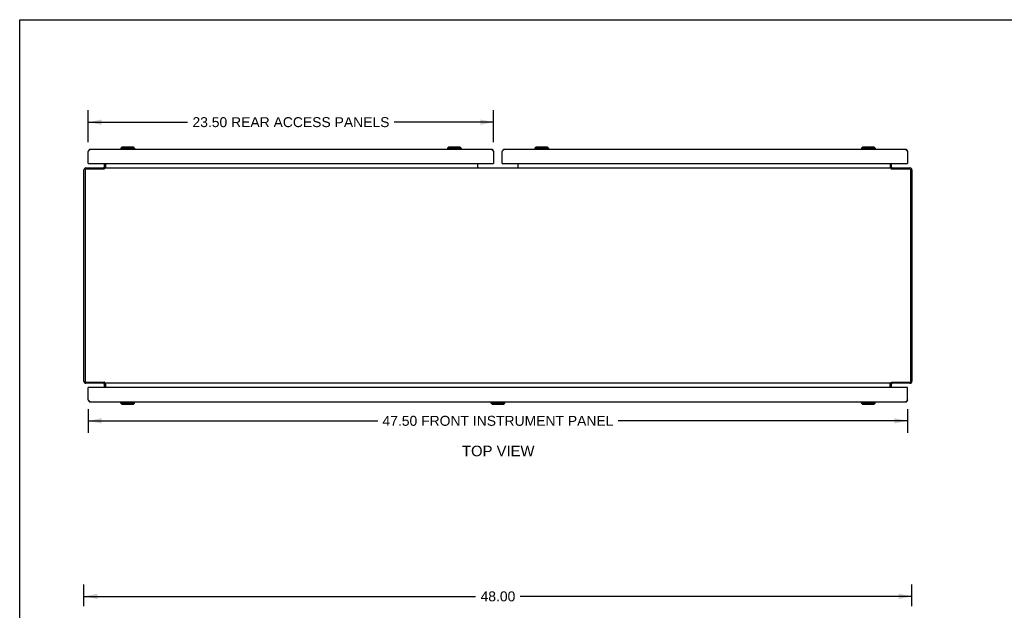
# Model space of a CAD drawing. Header units: inches. Extents: x 0 to 131, y 0 to 85.
# Tile 3 of 6: x 0 to 57, y 50 to 85. Entities that reach past the tile are written whole.
import ezdxf

# ---------------------------------------------------------------- set-up
doc = ezdxf.new("R2010")
doc.units = ezdxf.units.IN
doc.header["$LTSCALE"] = 7.192308
doc.header["$MEASUREMENT"] = 0
doc.layers.get('0').update_dxf_attribs({"linetype": 'CONTINUOUS'})
for name, color, linetype in [('1-INSTRUMENT_PANEL', 7, 'CONTINUOUS'), ('2-ACCESS_PANELS', 7, 'CONTINUOUS'), ('DIMENSIONS', 7, 'CONTINUOUS')]:
    doc.layers.add(name, color=color, linetype=linetype)
doc.styles.get("Standard").update_dxf_attribs({"font": 'arial.ttf'})
doc.dimstyles.new('DIMSTYLE_1', dxfattribs={"dimtxt": 0.576923, "dimasz": 0.769231, "dimexe": 0.09, "dimexo": 0.07, "dimgap": 0.0375, "dimtad": 0, "dimtih": 1, "dimtoh": 1, "dimzin": 4, "dimdsep": 46, "dimtxsty": 'Standard', "dimblk": '_FILLED', "dimblk1": '_FILLED', "dimblk2": '_FILLED', "dimcen": 0.09, "dimazin": 1, "dimtfac": 1, "dimtdec": 3, "dimtofl": 0, "dimtmove": 0, "dimatfit": 3, "dimldrblk": '_FILLED', "dimfxl": 1, "dimtolj": 1, "dimtzin": 4, "dimarcsym": 0})

# ---------------------------------------------------------------- blocks, each defined once
blk = doc.blocks.new('_FILLED')
at = {"color": 0, "linetype": 'ByBlock'}
blk.add_solid([(0, 0), (-1, 0.2), (-1, -0.2)], dxfattribs=at)
blk = doc.blocks.new('*D2')
at = {"layer": 'DIMENSIONS', "color": 2, "linetype": 'Continuous'}
for p, q in [((3.726, 50.567), (3.726, 51.837)), ((51.726, 50.567), (51.726, 51.837)), ((3.726, 51.145), (26.43, 51.145)), ((51.726, 51.145), (29.022, 51.145))]:
    blk.add_line(p, q, dxfattribs=at)
at = {"layer": 'DIMENSIONS', "color": 2, "linetype": 'Continuous', "xscale": 0.7692307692, "yscale": 0.7692307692, "zscale": 0.7692307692, "rotation": 180}
blk.add_blockref('_FILLED', (3.726, 51.145), dxfattribs=at)
at = {"layer": 'DIMENSIONS', "color": 2, "linetype": 'Continuous', "xscale": 0.7692307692, "yscale": 0.7692307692, "zscale": 0.7692307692}
blk.add_blockref('_FILLED', (51.726, 51.145), dxfattribs=at)
at = {"layer": 'DIMENSIONS', "color": 2, "linetype": 'Continuous', "insert": (27.726, 51.433), "char_height": 0.5769, "width": 2.01601, "attachment_point": 2, "line_spacing_factor": 0.9}
blk.add_mtext('48.00', dxfattribs=at)
blk = doc.blocks.new('*D5')
at = {"layer": '1-INSTRUMENT_PANEL', "color": 2, "linetype": 'Continuous'}
for p, q in [((3.976, 62.014), (3.976, 60.642)), ((51.476, 62.014), (51.476, 60.642)), ((3.976, 61.334), (20.755, 61.334)), ((51.476, 61.334), (34.697, 61.334))]:
    blk.add_line(p, q, dxfattribs=at)
at = {"layer": '1-INSTRUMENT_PANEL', "color": 2, "linetype": 'Continuous', "xscale": 0.7692307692, "yscale": 0.7692307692, "zscale": 0.7692307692, "rotation": 180}
blk.add_blockref('_FILLED', (3.976, 61.334), dxfattribs=at)
at = {"layer": '1-INSTRUMENT_PANEL', "color": 2, "linetype": 'Continuous', "xscale": 0.7692307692, "yscale": 0.7692307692, "zscale": 0.7692307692}
blk.add_blockref('_FILLED', (51.476, 61.334), dxfattribs=at)
at = {"layer": '1-INSTRUMENT_PANEL', "color": 2, "linetype": 'Continuous', "insert": (27.726, 61.622), "char_height": 0.57692, "width": 13.36574, "attachment_point": 2, "line_spacing_factor": 0.9}
blk.add_mtext('47.50 FRONT INSTRUMENT PANEL', dxfattribs=at)
blk = doc.blocks.new('*D6')
at = {"layer": '2-ACCESS_PANELS', "color": 2, "linetype": 'Continuous'}
for p, q in [((3.976, 77.505), (3.976, 79.36)), ((27.476, 77.505), (27.476, 79.36)), ((3.976, 78.668), (9.737, 78.668)), ((27.476, 78.668), (21.715, 78.668))]:
    blk.add_line(p, q, dxfattribs=at)
at = {"layer": '2-ACCESS_PANELS', "color": 2, "linetype": 'Continuous', "xscale": 0.7692307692, "yscale": 0.7692307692, "zscale": 0.7692307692, "rotation": 180}
blk.add_blockref('_FILLED', (3.976, 78.668), dxfattribs=at)
at = {"layer": '2-ACCESS_PANELS', "color": 2, "linetype": 'Continuous', "xscale": 0.7692307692, "yscale": 0.7692307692, "zscale": 0.7692307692}
blk.add_blockref('_FILLED', (27.476, 78.668), dxfattribs=at)
at = {"layer": '2-ACCESS_PANELS', "color": 2, "linetype": 'Continuous', "insert": (15.726, 78.956), "char_height": 0.57692, "width": 11.4012, "attachment_point": 2, "line_spacing_factor": 0.9}
blk.add_mtext('23.50 REAR ACCESS PANELS', dxfattribs=at)

msp = doc.modelspace()

# ---------------------------------------------------------------- linework, layer by layer
at = {"color": 7, "linetype": 'Continuous'}
for p, q in [((0, 0), (0, 84.615)), ((0, 84.615), (130.769, 84.615)), ((5.844, 77.103), (5.844, 77.084)), ((6.671, 77.103), (5.844, 77.103)), ((5.923, 77.222), (5.864, 77.163)), ((5.864, 77.163), (5.864, 77.103)), ((6.651, 77.163), (5.864, 77.163)), ((6.592, 77.222), (5.923, 77.222)), ((6.592, 77.222), (6.651, 77.163)), ((6.651, 77.163), (6.651, 77.103)), ((6.671, 77.103), (6.671, 77.084)), ((24.781, 77.103), (24.781, 77.084)), ((25.608, 77.103), (24.781, 77.103)), ((24.86, 77.222), (24.801, 77.163)), ((24.801, 77.163), (24.801, 77.103)), ((25.588, 77.163), (24.801, 77.163)), ((25.529, 77.222), (24.86, 77.222)), ((25.529, 77.222), (25.588, 77.163)), ((25.588, 77.163), (25.588, 77.103)), ((25.608, 77.103), (25.608, 77.084)), ((29.844, 77.103), (29.844, 77.084)), ((30.671, 77.103), (29.844, 77.103)), ((29.923, 77.222), (29.864, 77.163)), ((29.864, 77.163), (29.864, 77.103)), ((30.651, 77.163), (29.864, 77.163)), ((30.592, 77.222), (29.923, 77.222)), ((30.592, 77.222), (30.651, 77.163)), ((30.651, 77.163), (30.651, 77.103)), ((30.671, 77.103), (30.671, 77.084)), ((49.608, 77.103), (48.781, 77.103)), ((48.781, 77.103), (48.781, 77.084)), ((48.86, 77.222), (48.801, 77.163)), ((49.588, 77.163), (48.801, 77.163)), ((48.801, 77.163), (48.801, 77.103)), ((49.529, 77.222), (48.86, 77.222)), ((49.529, 77.222), (49.588, 77.163)), ((49.588, 77.163), (49.588, 77.103)), ((49.608, 77.103), (49.608, 77.084)), ((3.978, 76.989), (3.989, 76.987)), ((27.474, 76.989), (27.463, 76.987)), ((27.978, 76.989), (27.989, 76.987)), ((51.474, 76.989), (51.463, 76.987)), ((3.976, 76.263), (3.981, 76.263)), ((3.991, 76.259), (3.976, 76.259)), ((4.901, 75.947), (4.901, 76.01)), ((4.918, 75.961), (4.901, 75.987)), ((4.976, 76.259), (4.976, 76.052)), ((27.461, 76.259), (27.476, 76.259)), ((27.476, 76.263), (27.471, 76.263)), ((27.976, 76.263), (27.981, 76.263)), ((27.991, 76.259), (27.976, 76.259)), ((50.476, 76.052), (50.476, 76.259)), ((50.534, 75.961), (50.551, 75.987)), ((50.551, 75.947), (50.551, 76.01)), ((51.461, 76.259), (51.476, 76.259)), ((51.476, 76.263), (51.471, 76.263)), ((4.901, 63.573), (4.901, 63.51)), ((4.918, 63.558), (4.901, 63.532)), ((4.976, 63.468), (4.976, 63.261)), ((50.476, 63.261), (50.476, 63.468)), ((50.534, 63.558), (50.551, 63.532)), ((50.551, 63.573), (50.551, 63.51)), ((3.991, 63.261), (3.976, 63.261)), ((3.976, 63.257), (3.981, 63.257)), ((51.461, 63.261), (51.476, 63.261)), ((51.476, 63.257), (51.471, 63.257)), ((3.978, 62.531), (3.989, 62.533)), ((5.844, 62.416), (5.844, 62.436)), ((5.844, 62.416), (6.671, 62.416)), ((5.864, 62.357), (5.864, 62.416)), ((5.923, 62.298), (5.864, 62.357)), ((5.864, 62.357), (6.651, 62.357)), ((5.923, 62.298), (6.592, 62.298)), ((6.592, 62.298), (6.651, 62.357)), ((6.651, 62.357), (6.651, 62.416)), ((6.671, 62.416), (6.671, 62.436)), ((27.313, 62.416), (27.313, 62.436)), ((27.313, 62.416), (28.139, 62.416)), ((27.332, 62.357), (27.332, 62.416)), ((27.332, 62.357), (28.12, 62.357)), ((27.391, 62.298), (27.332, 62.357)), ((27.391, 62.298), (28.061, 62.298)), ((28.061, 62.298), (28.12, 62.357)), ((28.12, 62.357), (28.12, 62.416)), ((28.139, 62.416), (28.139, 62.436)), ((48.781, 62.416), (48.781, 62.436)), ((48.781, 62.416), (49.608, 62.416)), ((48.801, 62.357), (48.801, 62.416)), ((48.801, 62.357), (49.588, 62.357)), ((48.86, 62.298), (48.801, 62.357)), ((48.86, 62.298), (49.529, 62.298)), ((49.529, 62.298), (49.588, 62.357)), ((49.588, 62.357), (49.588, 62.416)), ((49.608, 62.416), (49.608, 62.436)), ((51.474, 62.531), (51.463, 62.533))]:
    msp.add_line(p, q, dxfattribs=at)
at = {"color": 3, "linetype": 'Continuous'}
for p, q in [((27.359, 77.084), (4.093, 77.084)), ((51.359, 77.084), (28.093, 77.084)), ((3.976, 76.967), (3.984, 76.979)), ((3.976, 76.259), (3.976, 76.967)), ((3.984, 76.979), (3.987, 76.984)), ((3.987, 76.984), (3.991, 76.99)), ((3.991, 76.99), (3.995, 76.996)), ((27.451, 77.005), (27.455, 76.999)), ((27.455, 76.999), (27.459, 76.993)), ((27.459, 76.993), (27.463, 76.987)), ((27.463, 76.987), (27.467, 76.982)), ((27.467, 76.982), (27.472, 76.973)), ((27.472, 76.973), (27.476, 76.967)), ((27.476, 76.967), (27.476, 76.259)), ((27.976, 76.967), (27.984, 76.979)), ((27.976, 76.259), (27.976, 76.967)), ((27.984, 76.979), (27.987, 76.984)), ((27.987, 76.984), (27.991, 76.99)), ((27.991, 76.99), (27.995, 76.996)), ((51.451, 77.005), (51.455, 76.999)), ((51.455, 76.999), (51.459, 76.993)), ((51.459, 76.993), (51.463, 76.987)), ((51.463, 76.987), (51.467, 76.982)), ((51.467, 76.982), (51.472, 76.973)), ((51.472, 76.973), (51.476, 76.967)), ((51.476, 76.967), (51.476, 76.259)), ((3.843, 76.01), (4.901, 76.01)), ((4.903, 75.947), (3.852, 75.947)), ((3.991, 76.259), (27.461, 76.259)), ((4.901, 76.259), (4.901, 76.052)), ((4.911, 75.955), (4.908, 75.952)), ((4.917, 75.96), (4.911, 75.955)), ((4.928, 76.01), (4.928, 75.972)), ((4.928, 76.01), (50.524, 76.01)), ((4.978, 76.017), (4.978, 76.259)), ((26.551, 76.01), (26.551, 76.259)), ((27.991, 76.259), (51.461, 76.259)), ((28.901, 76.01), (28.901, 76.259)), ((50.474, 76.259), (50.474, 76.017)), ((50.493, 76.011), (50.494, 76.01)), ((50.524, 76.01), (50.524, 75.972)), ((50.547, 75.949), (50.549, 75.947)), ((51.601, 75.947), (50.549, 75.947)), ((50.551, 76.052), (50.551, 76.259)), ((50.551, 76.01), (51.609, 76.01)), ((3.726, 63.627), (3.726, 75.893)), ((3.789, 75.884), (3.789, 63.635)), ((51.663, 63.635), (51.663, 75.884)), ((51.726, 75.893), (51.726, 63.627)), ((4.901, 63.51), (3.843, 63.51)), ((3.852, 63.573), (4.903, 63.573)), ((4.901, 63.468), (4.901, 63.261)), ((4.905, 63.57), (4.903, 63.573)), ((4.928, 63.51), (4.928, 63.548)), ((50.524, 63.51), (4.928, 63.51)), ((4.959, 63.509), (4.958, 63.509)), ((4.978, 63.261), (4.978, 63.503)), ((50.474, 63.261), (50.474, 63.503)), ((50.524, 63.51), (50.524, 63.548)), ((50.536, 63.56), (50.541, 63.565)), ((50.541, 63.565), (50.544, 63.568)), ((50.549, 63.573), (51.601, 63.573)), ((51.609, 63.51), (50.551, 63.51)), ((50.551, 63.261), (50.551, 63.468)), ((3.976, 62.553), (3.976, 63.261)), ((51.461, 63.261), (3.991, 63.261)), ((51.476, 62.553), (51.476, 63.261)), ((3.983, 62.543), (3.976, 62.553)), ((3.987, 62.536), (3.983, 62.543)), ((3.991, 62.529), (3.987, 62.536)), ((3.996, 62.522), (3.991, 62.529)), ((4.093, 62.436), (51.359, 62.436)), ((51.465, 62.536), (51.461, 62.529)), ((51.47, 62.543), (51.465, 62.536)), ((51.476, 62.553), (51.47, 62.543))]:
    msp.add_line(p, q, dxfattribs=at)
for points in [[(3.995, 76.996), (3.999, 77.002), (4.001, 77.005), (4.002, 77.007), (4.004, 77.01), (4.006, 77.013), (4.008, 77.016), (4.01, 77.018), (4.012, 77.021), (4.014, 77.024), (4.016, 77.026), (4.018, 77.029), (4.019, 77.031), (4.021, 77.034), (4.023, 77.036), (4.025, 77.038), (4.027, 77.041), (4.029, 77.043), (4.031, 77.045), (4.033, 77.047), (4.035, 77.049), (4.036, 77.052), (4.038, 77.054), (4.04, 77.056), (4.042, 77.057), (4.044, 77.059), (4.046, 77.061), (4.048, 77.063), (4.05, 77.064), (4.052, 77.066), (4.053, 77.068), (4.055, 77.069), (4.057, 77.07), (4.059, 77.072), (4.061, 77.073), (4.063, 77.074), (4.065, 77.075), (4.067, 77.076), (4.068, 77.077), (4.07, 77.078), (4.072, 77.079), (4.074, 77.08), (4.076, 77.081), (4.078, 77.081), (4.08, 77.082), (4.082, 77.082), (4.084, 77.083), (4.085, 77.083), (4.087, 77.083), (4.089, 77.084), (4.091, 77.084), (4.093, 77.084)], [(27.359, 77.084), (27.361, 77.084), (27.363, 77.084), (27.365, 77.083), (27.367, 77.083), (27.368, 77.083), (27.37, 77.082), (27.372, 77.082), (27.374, 77.081), (27.376, 77.081), (27.378, 77.08), (27.38, 77.079), (27.382, 77.078), (27.384, 77.077), (27.385, 77.076), (27.387, 77.075), (27.389, 77.074), (27.391, 77.073), (27.393, 77.072), (27.395, 77.07), (27.397, 77.069), (27.399, 77.068), (27.401, 77.066), (27.402, 77.064), (27.404, 77.063), (27.406, 77.061), (27.408, 77.059), (27.41, 77.057), (27.412, 77.056), (27.414, 77.054), (27.416, 77.052), (27.418, 77.049), (27.419, 77.047), (27.421, 77.045), (27.423, 77.043), (27.425, 77.041), (27.427, 77.038), (27.429, 77.036), (27.431, 77.034), (27.433, 77.031), (27.435, 77.029), (27.436, 77.026), (27.438, 77.024), (27.44, 77.021), (27.442, 77.018), (27.444, 77.016), (27.446, 77.013), (27.448, 77.01), (27.45, 77.007), (27.451, 77.005)], [(27.995, 76.996), (27.999, 77.002), (28.001, 77.005), (28.002, 77.007), (28.004, 77.01), (28.006, 77.013), (28.008, 77.016), (28.01, 77.018), (28.012, 77.021), (28.014, 77.024), (28.016, 77.026), (28.018, 77.029), (28.019, 77.031), (28.021, 77.034), (28.023, 77.036), (28.025, 77.038), (28.027, 77.041), (28.029, 77.043), (28.031, 77.045), (28.033, 77.047), (28.035, 77.049), (28.036, 77.052), (28.038, 77.054), (28.04, 77.056), (28.042, 77.057), (28.044, 77.059), (28.046, 77.061), (28.048, 77.063), (28.05, 77.064), (28.052, 77.066), (28.053, 77.068), (28.055, 77.069), (28.057, 77.07), (28.059, 77.072), (28.061, 77.073), (28.063, 77.074), (28.065, 77.075), (28.067, 77.076), (28.068, 77.077), (28.07, 77.078), (28.072, 77.079), (28.074, 77.08), (28.076, 77.081), (28.078, 77.081), (28.08, 77.082), (28.082, 77.082), (28.084, 77.083), (28.085, 77.083), (28.087, 77.083), (28.089, 77.084), (28.091, 77.084), (28.093, 77.084)], [(51.359, 77.084), (51.361, 77.084), (51.363, 77.084), (51.365, 77.083), (51.367, 77.083), (51.368, 77.083), (51.37, 77.082), (51.372, 77.082), (51.374, 77.081), (51.376, 77.081), (51.378, 77.08), (51.38, 77.079), (51.382, 77.078), (51.384, 77.077), (51.385, 77.076), (51.387, 77.075), (51.389, 77.074), (51.391, 77.073), (51.393, 77.072), (51.395, 77.07), (51.397, 77.069), (51.399, 77.068), (51.401, 77.066), (51.402, 77.064), (51.404, 77.063), (51.406, 77.061), (51.408, 77.059), (51.41, 77.057), (51.412, 77.056), (51.414, 77.054), (51.416, 77.052), (51.418, 77.049), (51.419, 77.047), (51.421, 77.045), (51.423, 77.043), (51.425, 77.041), (51.427, 77.038), (51.429, 77.036), (51.431, 77.034), (51.433, 77.031), (51.435, 77.029), (51.436, 77.026), (51.438, 77.024), (51.44, 77.021), (51.442, 77.018), (51.444, 77.016), (51.446, 77.013), (51.448, 77.01), (51.45, 77.007), (51.451, 77.005)], [(4.882, 76.017), (4.882, 76.017), (4.883, 76.017), (4.883, 76.017), (4.884, 76.017), (4.885, 76.017), (4.886, 76.017), (4.887, 76.016), (4.888, 76.016), (4.889, 76.015), (4.89, 76.015)], [(4.89, 76.015), (4.892, 76.013), (4.893, 76.013), (4.895, 76.012), (4.896, 76.011), (4.897, 76.011), (4.898, 76.01), (4.899, 76.01), (4.9, 76.01), (4.901, 76.01)], [(4.908, 75.952), (4.907, 75.95), (4.905, 75.949), (4.903, 75.947)], [(4.928, 75.972), (4.927, 75.97), (4.925, 75.969), (4.924, 75.967), (4.922, 75.965), (4.921, 75.964), (4.919, 75.963), (4.918, 75.961), (4.917, 75.96)], [(4.971, 76.017), (4.97, 76.016), (4.968, 76.015), (4.967, 76.015), (4.965, 76.014), (4.964, 76.013), (4.962, 76.012), (4.961, 76.011), (4.959, 76.011), (4.958, 76.01)], [(4.978, 76.017), (4.977, 76.017), (4.976, 76.017), (4.974, 76.017), (4.973, 76.017), (4.971, 76.017)], [(50.474, 76.017), (50.475, 76.017), (50.476, 76.017), (50.478, 76.017), (50.479, 76.017), (50.481, 76.017)], [(50.481, 76.017), (50.482, 76.016), (50.484, 76.015), (50.485, 76.015), (50.487, 76.014), (50.488, 76.013), (50.49, 76.012), (50.491, 76.011), (50.493, 76.011)], [(50.524, 75.972), (50.526, 75.97), (50.527, 75.969), (50.528, 75.967), (50.53, 75.965), (50.531, 75.964), (50.533, 75.963), (50.534, 75.961), (50.536, 75.96), (50.541, 75.955)], [(50.541, 75.955), (50.544, 75.952), (50.546, 75.95), (50.547, 75.949)], [(50.56, 76.013), (50.559, 76.013), (50.558, 76.012), (50.556, 76.011), (50.555, 76.011), (50.554, 76.01), (50.553, 76.01), (50.552, 76.01), (50.551, 76.01)], [(50.57, 76.017), (50.57, 76.017), (50.569, 76.017), (50.569, 76.017), (50.568, 76.017), (50.567, 76.017), (50.566, 76.017), (50.565, 76.016), (50.564, 76.016), (50.563, 76.015), (50.562, 76.015), (50.56, 76.013)], [(4.882, 63.503), (4.882, 63.503), (4.883, 63.503), (4.883, 63.502), (4.884, 63.502), (4.885, 63.503), (4.886, 63.503), (4.887, 63.503), (4.888, 63.504), (4.889, 63.504), (4.89, 63.505), (4.892, 63.506)], [(4.892, 63.506), (4.893, 63.507), (4.895, 63.508), (4.896, 63.508), (4.897, 63.509), (4.898, 63.509), (4.899, 63.51), (4.9, 63.51), (4.901, 63.51)], [(4.911, 63.565), (4.908, 63.568), (4.907, 63.569), (4.905, 63.57)], [(4.928, 63.548), (4.927, 63.549), (4.925, 63.551), (4.924, 63.553), (4.922, 63.554), (4.921, 63.556), (4.919, 63.557), (4.918, 63.558), (4.917, 63.56), (4.911, 63.565)], [(4.971, 63.503), (4.97, 63.504), (4.968, 63.504), (4.967, 63.505), (4.965, 63.506), (4.964, 63.507), (4.962, 63.507), (4.961, 63.508), (4.959, 63.509)], [(4.978, 63.503), (4.977, 63.503), (4.976, 63.503), (4.974, 63.502), (4.973, 63.503), (4.971, 63.503)], [(50.474, 63.503), (50.475, 63.503), (50.476, 63.503), (50.478, 63.502), (50.479, 63.503), (50.481, 63.503)], [(50.481, 63.503), (50.482, 63.504), (50.484, 63.504), (50.485, 63.505), (50.487, 63.506), (50.488, 63.507), (50.49, 63.507), (50.491, 63.508), (50.493, 63.509), (50.494, 63.509)], [(50.524, 63.548), (50.526, 63.549), (50.527, 63.551), (50.528, 63.553), (50.53, 63.554), (50.531, 63.556), (50.533, 63.557), (50.534, 63.558), (50.536, 63.56)], [(50.544, 63.568), (50.546, 63.569), (50.547, 63.57), (50.549, 63.573)], [(50.562, 63.505), (50.56, 63.506), (50.559, 63.507), (50.558, 63.508), (50.556, 63.508), (50.555, 63.509), (50.554, 63.509), (50.553, 63.51), (50.552, 63.51), (50.551, 63.51)], [(50.57, 63.503), (50.57, 63.503), (50.569, 63.503), (50.569, 63.502), (50.568, 63.502), (50.567, 63.503), (50.566, 63.503), (50.565, 63.503), (50.564, 63.504), (50.563, 63.504), (50.562, 63.505)], [(4.093, 62.436), (4.091, 62.436), (4.089, 62.436), (4.087, 62.436), (4.084, 62.437), (4.082, 62.437), (4.08, 62.438), (4.078, 62.438), (4.076, 62.439), (4.074, 62.44), (4.071, 62.441), (4.069, 62.442), (4.067, 62.443), (4.065, 62.444), (4.063, 62.445), (4.061, 62.447), (4.058, 62.448), (4.056, 62.45), (4.054, 62.451), (4.052, 62.453), (4.05, 62.455), (4.048, 62.457), (4.045, 62.459), (4.043, 62.461), (4.041, 62.463), (4.039, 62.465), (4.037, 62.468), (4.035, 62.47), (4.032, 62.472), (4.03, 62.475), (4.028, 62.478), (4.026, 62.48), (4.024, 62.483), (4.022, 62.486), (4.019, 62.488), (4.017, 62.491), (4.015, 62.494), (4.013, 62.497), (4.011, 62.5), (4.009, 62.503), (4.006, 62.506), (4.004, 62.51), (4.002, 62.513), (4, 62.516), (3.998, 62.519), (3.996, 62.522)], [(51.461, 62.529), (51.457, 62.522), (51.454, 62.519), (51.452, 62.516), (51.45, 62.513), (51.448, 62.51), (51.446, 62.506), (51.444, 62.503), (51.441, 62.5), (51.439, 62.497), (51.437, 62.494), (51.435, 62.491), (51.433, 62.488), (51.431, 62.486), (51.428, 62.483), (51.426, 62.48), (51.424, 62.478), (51.422, 62.475), (51.42, 62.472), (51.418, 62.47), (51.415, 62.468), (51.413, 62.465), (51.411, 62.463), (51.409, 62.461), (51.407, 62.459), (51.405, 62.457), (51.402, 62.455), (51.4, 62.453), (51.398, 62.451), (51.396, 62.45), (51.394, 62.448), (51.392, 62.447), (51.389, 62.445), (51.387, 62.444), (51.385, 62.443), (51.383, 62.442), (51.381, 62.441), (51.379, 62.44), (51.376, 62.439), (51.374, 62.438), (51.372, 62.438), (51.37, 62.437), (51.368, 62.437), (51.366, 62.436), (51.363, 62.436), (51.361, 62.436), (51.359, 62.436)]]:
    msp.add_lwpolyline(points, dxfattribs=at)
for centre, radius, start, end in [((4.093, 76.967), 0.117, 90, 180), ((27.359, 76.967), 0.117, 0, 90), ((28.093, 76.967), 0.117, 90, 180), ((51.359, 76.967), 0.117, 0, 90), ((3.843, 75.893), 0.117, 90, 180), ((3.852, 75.884), 0.0625, 90, 180), ((3.991, 76.274), 0.015, 180, 270), ((4.859, 76.052), 0.042, 270, 360), ((26.593, 76.052), 0.042, 180, 250.7407), ((27.461, 76.274), 0.015, 270, 360), ((27.991, 76.274), 0.015, 180, 270), ((28.859, 76.052), 0.042, 289.2593, 360), ((50.593, 76.052), 0.042, 180, 270), ((51.461, 76.274), 0.015, 270, 360), ((51.601, 75.884), 0.0625, 0, 90), ((51.609, 75.893), 0.117, 0, 90), ((3.843, 63.627), 0.117, 180, 270), ((3.852, 63.635), 0.0625, 180, 270), ((4.859, 63.468), 0.042, 0, 90), ((50.593, 63.468), 0.042, 90, 180), ((51.601, 63.635), 0.0625, 270, 360), ((51.609, 63.627), 0.117, 270, 360), ((3.991, 63.246), 0.015, 90, 180), ((51.461, 63.246), 0.015, 0, 90), ((4.093, 62.553), 0.117, 180, 270), ((51.359, 62.553), 0.117, 270, 360)]:
    msp.add_arc(centre, radius, start, end, dxfattribs=at)
at = {"color": 7, "linetype": 'Continuous'}
for centre, start, end in [((4.859, 76.052), 342.3054, 360), ((50.593, 76.052), 180, 197.6945), ((4.859, 63.468), 0, 17.6945), ((50.593, 63.468), 162.3054, 180)]:
    msp.add_arc(centre, 0.117, start, end, dxfattribs=at)

# ---------------------------------------------------------------- texts
at = {"layer": 'DIMENSIONS', "color": 2, "linetype": 'Continuous', "insert": (27.743, 59.891), "char_height": 0.6154, "width": 4.19331, "attachment_point": 2, "line_spacing_factor": 0.9}
msp.add_mtext('TOP VIEW', dxfattribs=at)

# ---------------------------------------------------------------- dimensions: what is measured, and where the dimension line sits
at = {"layer": '1-INSTRUMENT_PANEL', "color": 2, "linetype": 'Continuous'}
dim = msp.add_linear_dim(base=(3.976, 61.334), p1=(51.476, 60.572), p2=(3.976, 60.572), angle=180, text='<> FRONT INSTRUMENT PANEL', dimstyle='DIMSTYLE_1', dxfattribs=at)
dim.commit()
dim.dimension.update_dxf_attribs({"geometry": '*D5', "text_midpoint": (27.726, 61.334), "dimtype": 160})
at = {"layer": '2-ACCESS_PANELS', "color": 2, "linetype": 'Continuous'}
dim = msp.add_linear_dim(base=(27.476, 78.668), p1=(3.976, 77.435), p2=(27.476, 77.435), text='<> REAR ACCESS PANELS', dimstyle='DIMSTYLE_1', dxfattribs=at)
dim.commit()
dim.dimension.update_dxf_attribs({"geometry": '*D6', "text_midpoint": (15.726, 78.668), "dimtype": 160})
at = {"layer": 'DIMENSIONS', "color": 2, "linetype": 'Continuous'}
dim = msp.add_linear_dim(base=(3.726, 51.145), p1=(51.726, 51.907), p2=(3.726, 51.907), angle=180, dimstyle='DIMSTYLE_1', dxfattribs=at)
dim.commit()
dim.dimension.update_dxf_attribs({"geometry": '*D2', "text_midpoint": (27.711, 51.142), "dimtype": 160})

doc.saveas('drawing.dxf')
